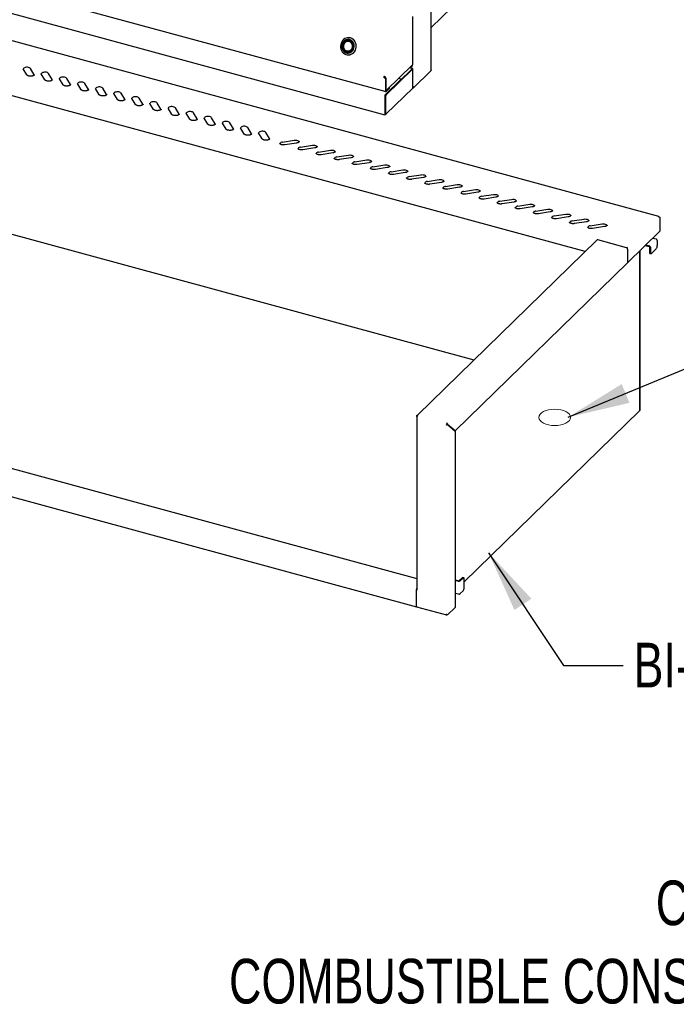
# Model space of a CAD drawing. Header units: inches. Extents: x 36 to 211, y 21 to 146.
# Tile 36 of 52: x 168 to 190, y 89 to 122. Entities that reach past the tile are written whole.
import ezdxf

# ---------------------------------------------------------------- set-up
doc = ezdxf.new("R2010")
doc.units = ezdxf.units.IN
doc.header["$LTSCALE"] = 16
doc.header["$MEASUREMENT"] = 0
doc.layers.add('FORMAT', color=7, linetype='Continuous')
doc.styles.add('SLDTEXTSTYLE0', font='TXT', dxfattribs={"width": 0.75})
doc.dimstyles.new('SLDDIMSTYLE2', dxfattribs={"dimtxt": 0.18, "dimasz": 2.08, "dimexe": 0, "dimexo": 0.0625, "dimgap": 0, "dimtad": 0, "dimtih": 1, "dimtoh": 1, "dimdec": 0, "dimrnd": 1e-09, "dimzin": 0, "dimdsep": 46, "dimlunit": 5, "dimtxsty": 'Standard', "dimsah": 1, "dimcen": 0.09, "dimadec": 0, "dimazin": 0, "dimtfac": 2.08, "dimtdec": 0, "dimtofl": 0, "dimtmove": 0, "dimatfit": 3, "dimfxl": 0, "dimfrac": 2, "dimtolj": 1, "dimtzin": 0, "dimarcsym": 0})

# ---------------------------------------------------------------- blocks, each defined once
blk = doc.blocks.new('SW_NOTE_0_11')
at = {"layer": 'FORMAT', "color": 0, "char_height": 1.5, "attachment_point": 3, "style": 'SLDTEXTSTYLE0'}
for s, insert in [('CLEARANCE', (11.484, 1.934)), ('COMBUSTIBLE CONSTRUCTION', (11.279, -0.696))]:
    blk.add_mtext(s, dxfattribs=dict(at, insert=insert))

msp = doc.modelspace()

# ---------------------------------------------------------------- hatches: boundary and pattern name
at = {"layer": 'FORMAT'}
h = msp.add_hatch(dxfattribs=at)
h.set_pattern_fill('ANSI31', color=256, scale=0.6666667, style=0)
edge = h.paths.add_edge_path(flags=0)
edge.add_ellipse((186.366, 109.065), major_axis=(0.532, 0), ratio=0.515038, start_angle=0, end_angle=0)

# ---------------------------------------------------------------- linework, layer by layer
at = {"color": 7, "linetype": 'Continuous', "lineweight": 25}
for p, q in [((157.399, 126.332), (180.689, 120.002)), ((182.22, 122.153), (186.695, 126.521)), ((182.22, 120.739), (182.22, 126.136)), ((157.419, 125.545), (180.664, 119.227)), ((189.855, 115.809), (165.595, 122.403)), ((181.597, 120.916), (181.597, 122.531)), ((179.47, 121.728), (179.44, 121.731)), ((179.459, 121.731), (179.447, 121.73)), ((179.462, 121.697), (179.452, 121.696)), ((179.463, 121.814), (179.459, 121.815)), ((179.506, 121.807), (179.463, 121.814)), ((179.488, 121.686), (179.468, 121.692)), ((179.499, 121.682), (179.488, 121.686)), ((179.423, 121.358), (179.433, 121.355)), ((179.44, 121.359), (179.46, 121.362)), ((179.46, 121.362), (179.472, 121.364)), ((179.406, 121.325), (179.436, 121.323)), ((179.411, 121.239), (179.415, 121.239)), ((179.413, 121.325), (179.424, 121.322)), ((168.641, 120.562), (168.518, 120.767)), ((168.885, 120.572), (168.761, 120.777)), ((180.684, 119.901), (181.573, 120.769)), ((181.593, 120.907), (180.7, 120.036)), ((180.707, 119.895), (181.596, 120.763)), ((181.568, 120.778), (181.484, 120.801)), ((181.519, 120.835), (181.528, 120.833)), ((181.557, 120.839), (181.569, 120.851)), ((181.564, 120.879), (181.564, 120.859)), ((181.577, 120.891), (181.577, 120.871)), ((181.6, 120.129), (181.6, 120.772)), ((181.62, 120.133), (182.207, 120.706)), ((182.214, 120.725), (182.216, 120.726)), ((187.39, 114.636), (165.515, 120.581)), ((168.889, 120.56), (168.885, 120.572)), ((169.249, 120.397), (169.126, 120.602)), ((169.493, 120.407), (169.37, 120.612)), ((169.497, 120.395), (169.493, 120.407)), ((169.857, 120.231), (169.734, 120.436)), ((170.101, 120.241), (169.978, 120.447)), ((180.629, 120.494), (180.641, 120.506)), ((180.681, 120.429), (180.629, 120.494)), ((180.649, 120.508), (180.631, 120.513)), ((180.641, 120.506), (180.693, 120.441)), ((180.671, 120.482), (180.694, 120.475)), ((180.671, 120.468), (180.671, 120.482)), ((180.677, 119.905), (181.195, 120.412)), ((180.693, 120.441), (180.681, 120.429)), ((180.681, 120.429), (180.681, 120.022)), ((180.693, 120.441), (180.693, 120.034)), ((180.694, 120.041), (180.694, 120.475)), ((181.205, 120.416), (181.115, 120.44)), ((170.106, 120.229), (170.101, 120.241)), ((170.465, 120.066), (170.342, 120.271)), ((170.709, 120.076), (170.586, 120.281)), ((170.714, 120.064), (170.709, 120.076)), ((171.073, 119.901), (170.95, 120.106)), ((171.317, 119.911), (171.194, 120.116)), ((180.693, 120.035), (180.697, 120.034)), ((180.699, 120.029), (180.817, 120.144)), ((180.699, 120.007), (180.817, 120.122)), ((180.707, 119.252), (181.596, 120.12)), ((180.822, 120.132), (180.822, 120.154)), ((171.322, 119.899), (171.317, 119.911)), ((171.681, 119.736), (171.558, 119.941)), ((171.925, 119.746), (171.802, 119.951)), ((171.93, 119.734), (171.925, 119.746)), ((172.289, 119.57), (172.166, 119.775)), ((172.533, 119.58), (172.41, 119.786)), ((180.659, 119.855), (180.659, 119.241)), ((180.665, 119.847), (180.665, 119.275)), ((180.687, 119.841), (180.687, 119.269)), ((172.538, 119.568), (172.533, 119.58)), ((172.897, 119.405), (172.774, 119.61)), ((173.141, 119.415), (173.018, 119.62)), ((173.146, 119.403), (173.141, 119.415)), ((173.505, 119.24), (173.382, 119.445)), ((173.749, 119.25), (173.626, 119.455)), ((173.754, 119.238), (173.749, 119.25)), ((174.113, 119.075), (173.99, 119.28)), ((174.357, 119.085), (174.234, 119.29)), ((174.362, 119.073), (174.357, 119.085)), ((174.721, 118.909), (174.598, 119.114)), ((174.965, 118.919), (174.842, 119.125)), ((180.67, 119.256), (180.67, 119.252)), ((180.672, 119.254), (180.672, 119.255)), ((180.673, 119.254), (180.696, 119.248)), ((174.97, 118.907), (174.965, 118.919)), ((175.329, 118.744), (175.206, 118.949)), ((175.573, 118.754), (175.45, 118.959)), ((175.578, 118.742), (175.573, 118.754)), ((175.937, 118.579), (175.814, 118.784)), ((176.181, 118.589), (176.058, 118.794)), ((176.186, 118.577), (176.181, 118.589)), ((176.545, 118.414), (176.422, 118.619)), ((176.789, 118.424), (176.666, 118.629)), ((176.794, 118.412), (176.789, 118.424)), ((177.222, 118.306), (177.62, 118.369)), ((177.699, 118.278), (177.301, 118.215)), ((177.83, 118.141), (178.228, 118.204)), ((178.307, 118.113), (177.909, 118.049)), ((178.438, 117.975), (178.836, 118.039)), ((178.915, 117.947), (178.517, 117.884)), ((179.046, 117.81), (179.444, 117.874)), ((179.523, 117.782), (179.125, 117.719)), ((179.654, 117.645), (180.053, 117.708)), ((180.131, 117.617), (179.733, 117.554)), ((180.262, 117.48), (180.661, 117.543)), ((180.74, 117.452), (180.341, 117.388)), ((180.871, 117.314), (181.269, 117.378)), ((181.348, 117.286), (180.949, 117.223)), ((181.479, 117.149), (181.877, 117.213)), ((181.956, 117.121), (181.558, 117.058)), ((182.087, 116.984), (182.485, 117.047)), ((182.564, 116.956), (182.166, 116.893)), ((182.695, 116.819), (183.093, 116.882)), ((183.172, 116.791), (182.774, 116.727)), ((183.303, 116.653), (183.701, 116.717)), ((183.78, 116.625), (183.382, 116.562)), ((183.911, 116.488), (184.309, 116.552)), ((184.388, 116.46), (183.99, 116.397)), ((184.519, 116.323), (184.917, 116.386)), ((184.996, 116.295), (184.598, 116.232)), ((185.127, 116.158), (185.525, 116.221)), ((185.604, 116.13), (185.206, 116.066)), ((185.735, 115.992), (186.133, 116.056)), ((183.654, 110.99), (166.068, 115.769)), ((186.212, 115.964), (185.814, 115.901)), ((186.343, 115.827), (186.741, 115.891)), ((186.82, 115.799), (186.422, 115.736)), ((186.951, 115.662), (187.349, 115.725)), ((189.894, 115.781), (189.894, 115.314)), ((187.428, 115.634), (187.03, 115.571)), ((187.559, 115.497), (187.957, 115.56)), ((188.036, 115.469), (187.638, 115.405)), ((189.894, 115.314), (188.805, 114.252)), ((189.661, 115.087), (189.767, 115.058)), ((187.78, 115.017), (181.753, 109.135)), ((188.771, 114.761), (187.807, 115.023)), ((188.789, 114.779), (188.789, 114.757)), ((189.404, 114.837), (189.533, 114.802)), ((189.427, 114.859), (189.533, 114.83)), ((189.545, 114.787), (189.545, 114.613)), ((189.575, 114.779), (189.575, 114.605)), ((189.808, 115.007), (189.808, 114.832)), ((188.805, 114.718), (188.805, 114.252)), ((189.207, 114.644), (189.207, 109.288)), ((189.207, 114.644), (189.207, 109.288)), ((189.218, 114.655), (189.218, 109.3)), ((189.562, 114.57), (189.592, 114.562)), ((189.614, 114.571), (189.769, 114.723)), ((188.805, 114.252), (183.023, 108.608)), ((159.732, 109.636), (181.731, 103.658)), ((181.736, 109.139), (181.77, 109.13)), ((189.207, 109.288), (183.325, 103.547)), ((189.207, 109.288), (189.218, 109.3)), ((189.207, 109.288), (189.207, 109.288)), ((181.718, 109.089), (181.752, 109.079)), ((181.731, 109.085), (181.731, 103.294)), ((182.749, 108.808), (182.715, 108.817)), ((182.768, 108.859), (182.733, 108.868)), ((182.761, 108.82), (182.749, 108.808)), ((182.761, 108.82), (182.768, 108.824)), ((182.768, 108.824), (182.762, 108.825)), ((182.769, 108.827), (182.763, 108.828)), ((182.769, 108.827), (182.766, 108.837)), ((182.768, 108.837), (182.768, 108.859)), ((182.768, 108.824), (183.022, 108.605)), ((183.023, 108.608), (182.769, 108.827)), ((159.468, 108.756), (181.726, 102.706)), ((183.023, 108.608), (183.016, 108.61)), ((183.022, 108.605), (183.022, 102.678)), ((183.022, 103.612), (183.143, 103.579)), ((183.022, 103.593), (183.128, 103.564)), ((183.161, 103.582), (183.256, 103.674)), ((183.191, 103.574), (183.286, 103.666)), ((183.308, 103.675), (183.278, 103.683)), ((183.325, 103.347), (183.325, 103.633)), ((181.729, 103.298), (181.718, 103.286)), ((181.718, 102.726), (181.718, 103.288)), ((181.752, 103.277), (181.718, 103.286)), ((181.718, 102.726), (181.718, 103.286)), ((181.729, 103.298), (181.729, 103.3)), ((181.731, 103.297), (181.729, 103.298)), ((183.022, 103.164), (183.128, 103.135)), ((183.191, 103.145), (183.286, 103.238)), ((181.726, 102.706), (182.732, 102.433)), ((182.768, 102.43), (183.022, 102.678)), ((182.754, 102.434), (182.745, 102.436))]:
    msp.add_line(p, q, dxfattribs=at)
at = {"color": 7, "linetype": 'Continuous', "lineweight": 25, "flags": 128}
for points in [[(179.502, 121.807), (179.456, 121.815), (179.408, 121.814), (179.362, 121.803), (179.318, 121.784), (179.277, 121.756), (179.242, 121.721), (179.213, 121.68), (179.191, 121.633), (179.177, 121.584), (179.171, 121.532), (179.174, 121.481), (179.185, 121.431), (179.204, 121.384), (179.231, 121.341), (179.264, 121.305), (179.302, 121.276), (179.345, 121.254), (179.391, 121.242), (179.438, 121.239), (179.485, 121.245), (179.531, 121.26), (179.573, 121.283), (179.611, 121.315), (179.643, 121.353), (179.669, 121.397), (179.687, 121.445), (179.697, 121.496), (179.699, 121.548), (179.692, 121.599), (179.677, 121.647), (179.654, 121.692), (179.624, 121.732), (179.588, 121.765), (179.547, 121.79), (179.502, 121.807)], [(179.477, 121.752), (179.435, 121.759), (179.392, 121.756), (179.351, 121.743), (179.312, 121.723), (179.278, 121.694), (179.25, 121.658), (179.229, 121.617), (179.216, 121.572), (179.212, 121.526), (179.216, 121.479), (179.229, 121.435), (179.249, 121.394), (179.277, 121.359), (179.31, 121.331), (179.349, 121.311), (179.39, 121.3), (179.433, 121.298), (179.475, 121.305), (179.515, 121.322), (179.551, 121.347), (179.582, 121.38), (179.607, 121.418), (179.624, 121.461), (179.633, 121.507), (179.633, 121.554), (179.625, 121.599), (179.608, 121.642), (179.584, 121.68), (179.553, 121.712), (179.517, 121.736), (179.477, 121.752)], [(179.471, 121.728), (179.431, 121.734), (179.39, 121.73), (179.351, 121.717), (179.315, 121.695), (179.284, 121.665), (179.26, 121.629), (179.244, 121.588), (179.235, 121.545), (179.236, 121.5), (179.245, 121.457), (179.263, 121.417), (179.288, 121.382), (179.319, 121.355), (179.355, 121.335), (179.395, 121.324), (179.436, 121.323), (179.476, 121.331), (179.513, 121.349), (179.547, 121.375), (179.574, 121.408), (179.595, 121.447), (179.607, 121.489), (179.611, 121.534), (179.606, 121.578), (179.593, 121.62), (179.571, 121.657), (179.543, 121.689), (179.509, 121.713), (179.471, 121.728)], [(179.47, 121.725), (179.431, 121.731), (179.39, 121.728), (179.352, 121.715), (179.317, 121.693), (179.286, 121.664), (179.262, 121.628), (179.246, 121.588), (179.238, 121.544), (179.238, 121.5), (179.247, 121.458), (179.265, 121.418), (179.289, 121.384), (179.32, 121.357), (179.356, 121.337), (179.395, 121.327), (179.435, 121.325), (179.475, 121.334), (179.512, 121.351), (179.545, 121.377), (179.572, 121.41), (179.593, 121.448), (179.605, 121.49), (179.609, 121.534), (179.604, 121.577), (179.591, 121.619), (179.57, 121.656), (179.542, 121.687), (179.508, 121.71), (179.47, 121.725)], [(179.463, 121.697), (179.427, 121.702), (179.39, 121.698), (179.355, 121.684), (179.324, 121.662), (179.298, 121.633), (179.279, 121.599), (179.267, 121.56), (179.264, 121.52), (179.269, 121.48), (179.283, 121.443), (179.305, 121.41), (179.332, 121.384), (179.365, 121.365), (179.4, 121.356), (179.437, 121.355), (179.474, 121.364), (179.507, 121.382), (179.536, 121.408), (179.559, 121.44), (179.574, 121.477), (179.581, 121.516), (179.58, 121.557), (179.57, 121.595), (179.553, 121.63), (179.528, 121.66), (179.498, 121.683), (179.463, 121.697)], [(179.384, 121.363), (179.35, 121.377), (179.32, 121.399), (179.296, 121.428), (179.279, 121.462), (179.269, 121.5), (179.268, 121.54), (179.275, 121.579), (179.29, 121.615), (179.313, 121.646), (179.341, 121.671), (179.374, 121.689), (179.409, 121.697), (179.445, 121.697), (179.481, 121.688), (179.512, 121.669), (179.54, 121.644), (179.56, 121.612), (179.574, 121.575), (179.579, 121.536), (179.576, 121.497), (179.565, 121.459), (179.546, 121.425), (179.521, 121.396), (179.49, 121.375), (179.456, 121.362), (179.42, 121.358), (179.384, 121.363)], [(179.462, 121.692), (179.425, 121.697), (179.388, 121.692), (179.353, 121.678), (179.322, 121.655), (179.297, 121.624), (179.279, 121.588), (179.27, 121.549), (179.269, 121.508), (179.277, 121.468), (179.294, 121.432), (179.318, 121.402), (179.349, 121.378), (179.383, 121.364), (179.42, 121.359), (179.457, 121.364), (179.493, 121.378), (179.524, 121.401), (179.549, 121.432), (179.567, 121.468), (179.576, 121.508), (179.577, 121.548), (179.568, 121.588), (179.552, 121.624), (179.527, 121.655), (179.497, 121.678), (179.462, 121.692)], [(179.415, 121.239), (179.442, 121.238), (179.489, 121.244), (179.534, 121.259), (179.577, 121.283), (179.615, 121.315), (179.647, 121.353), (179.673, 121.397), (179.691, 121.445), (179.701, 121.496), (179.702, 121.547), (179.696, 121.598), (179.68, 121.647), (179.658, 121.692), (179.628, 121.732), (179.592, 121.765), (179.551, 121.79), (179.506, 121.807)], [(168.761, 120.777), (168.746, 120.794), (168.723, 120.807), (168.692, 120.817), (168.658, 120.822), (168.623, 120.822), (168.589, 120.816), (168.559, 120.806), (168.536, 120.792), (168.522, 120.775), (168.518, 120.766)], [(181.573, 120.769), (181.574, 120.77), (181.575, 120.772), (181.575, 120.773), (181.574, 120.774), (181.573, 120.775), (181.572, 120.777), (181.57, 120.778), (181.568, 120.778)], [(181.596, 120.763), (181.599, 120.767), (181.6, 120.77), (181.6, 120.774), (181.598, 120.778), (181.595, 120.782), (181.591, 120.785), (181.591, 120.785)], [(169.37, 120.612), (169.354, 120.628), (169.331, 120.642), (169.3, 120.652), (169.266, 120.657), (169.231, 120.656), (169.197, 120.651), (169.167, 120.641), (169.144, 120.627), (169.13, 120.61), (169.126, 120.601)], [(169.978, 120.447), (169.962, 120.463), (169.939, 120.477), (169.908, 120.486), (169.874, 120.491), (169.839, 120.491), (169.805, 120.486), (169.775, 120.476), (169.752, 120.462), (169.738, 120.445), (169.734, 120.436)], [(181.209, 120.413), (181.208, 120.414), (181.205, 120.416), (181.202, 120.416), (181.199, 120.414), (181.195, 120.412)], [(170.586, 120.281), (170.57, 120.298), (170.547, 120.311), (170.516, 120.321), (170.482, 120.326), (170.447, 120.326), (170.413, 120.32), (170.383, 120.31), (170.36, 120.296), (170.346, 120.28), (170.342, 120.271)], [(171.194, 120.116), (171.178, 120.133), (171.155, 120.146), (171.125, 120.156), (171.09, 120.161), (171.055, 120.161), (171.021, 120.155), (170.991, 120.145), (170.968, 120.131), (170.954, 120.114), (170.95, 120.106)], [(180.681, 120.022), (180.681, 120.016), (180.682, 120.011), (180.684, 120.007), (180.686, 120.004), (180.689, 120.002), (180.692, 120.002), (180.696, 120.004), (180.699, 120.007)], [(180.693, 120.034), (180.693, 120.032), (180.694, 120.03), (180.694, 120.029), (180.695, 120.028), (180.696, 120.028), (180.697, 120.028), (180.698, 120.028), (180.699, 120.029)], [(180.7, 120.036), (180.699, 120.035), (180.698, 120.034), (180.697, 120.034), (180.696, 120.035), (180.695, 120.036), (180.694, 120.037), (180.694, 120.039), (180.694, 120.041)], [(171.802, 119.951), (171.786, 119.967), (171.763, 119.981), (171.733, 119.991), (171.698, 119.996), (171.663, 119.995), (171.629, 119.99), (171.599, 119.98), (171.576, 119.966), (171.562, 119.949), (171.558, 119.94)], [(172.41, 119.786), (172.394, 119.802), (172.371, 119.816), (172.341, 119.825), (172.306, 119.83), (172.271, 119.83), (172.237, 119.825), (172.207, 119.815), (172.184, 119.801), (172.17, 119.784), (172.166, 119.775)], [(173.018, 119.62), (173.003, 119.637), (172.979, 119.65), (172.949, 119.66), (172.914, 119.665), (172.879, 119.665), (172.845, 119.659), (172.815, 119.649), (172.792, 119.635), (172.778, 119.618), (172.774, 119.609)], [(173.626, 119.455), (173.611, 119.472), (173.587, 119.485), (173.557, 119.495), (173.522, 119.5), (173.487, 119.5), (173.453, 119.494), (173.423, 119.484), (173.4, 119.47), (173.386, 119.453), (173.382, 119.444)], [(174.234, 119.29), (174.219, 119.306), (174.195, 119.32), (174.165, 119.33), (174.13, 119.335), (174.095, 119.334), (174.061, 119.329), (174.031, 119.319), (174.008, 119.305), (173.994, 119.288), (173.99, 119.279)], [(174.842, 119.125), (174.827, 119.141), (174.803, 119.155), (174.773, 119.164), (174.738, 119.169), (174.703, 119.169), (174.669, 119.164), (174.639, 119.154), (174.616, 119.14), (174.602, 119.123), (174.598, 119.114)], [(180.659, 119.241), (180.66, 119.233), (180.662, 119.228), (180.666, 119.227), (180.671, 119.23), (180.676, 119.237), (180.68, 119.245), (180.682, 119.252)], [(180.67, 119.252), (180.67, 119.252), (180.671, 119.252), (180.671, 119.252), (180.671, 119.252), (180.671, 119.252), (180.671, 119.253), (180.672, 119.253), (180.672, 119.254)], [(180.687, 119.269), (180.688, 119.263), (180.689, 119.257), (180.691, 119.252), (180.693, 119.249), (180.696, 119.248), (180.699, 119.248), (180.703, 119.249), (180.707, 119.252)], [(175.45, 118.959), (175.435, 118.976), (175.411, 118.989), (175.381, 118.999), (175.346, 119.004), (175.311, 119.004), (175.277, 118.998), (175.247, 118.988), (175.224, 118.974), (175.21, 118.957), (175.206, 118.948)], [(176.058, 118.794), (176.043, 118.811), (176.019, 118.824), (175.989, 118.834), (175.955, 118.839), (175.919, 118.839), (175.885, 118.833), (175.855, 118.823), (175.832, 118.809), (175.818, 118.792), (175.815, 118.784)], [(176.666, 118.629), (176.651, 118.645), (176.627, 118.659), (176.597, 118.669), (176.563, 118.674), (176.527, 118.673), (176.493, 118.668), (176.463, 118.658), (176.44, 118.644), (176.426, 118.627), (176.423, 118.618)], [(177.62, 118.369), (177.656, 118.372), (177.691, 118.37), (177.723, 118.363), (177.751, 118.351), (177.77, 118.335), (177.781, 118.318), (177.782, 118.314)], [(178.228, 118.204), (178.264, 118.207), (178.299, 118.205), (178.331, 118.197), (178.359, 118.185), (178.378, 118.17), (178.389, 118.153), (178.39, 118.149)], [(178.836, 118.039), (178.872, 118.042), (178.907, 118.039), (178.939, 118.032), (178.967, 118.02), (178.986, 118.005), (178.997, 117.987), (178.998, 117.983)], [(179.444, 117.874), (179.48, 117.876), (179.515, 117.874), (179.547, 117.867), (179.575, 117.855), (179.594, 117.84), (179.605, 117.822), (179.606, 117.818)], [(180.053, 117.708), (180.088, 117.711), (180.123, 117.709), (180.156, 117.701), (180.183, 117.69), (180.202, 117.674), (180.213, 117.657), (180.214, 117.653)], [(180.661, 117.543), (180.696, 117.546), (180.731, 117.544), (180.764, 117.536), (180.791, 117.524), (180.81, 117.509), (180.821, 117.492), (180.822, 117.488)], [(181.269, 117.378), (181.304, 117.381), (181.339, 117.378), (181.372, 117.371), (181.399, 117.359), (181.418, 117.344), (181.429, 117.326), (181.43, 117.322)], [(181.877, 117.213), (181.912, 117.215), (181.947, 117.213), (181.98, 117.206), (182.007, 117.194), (182.027, 117.179), (182.037, 117.161), (182.038, 117.157)], [(182.485, 117.047), (182.52, 117.05), (182.555, 117.048), (182.588, 117.04), (182.615, 117.029), (182.635, 117.013), (182.645, 116.996), (182.646, 116.992)], [(183.093, 116.882), (183.128, 116.885), (183.163, 116.883), (183.196, 116.875), (183.223, 116.863), (183.243, 116.848), (183.253, 116.831), (183.254, 116.827)], [(183.701, 116.717), (183.736, 116.72), (183.771, 116.717), (183.804, 116.71), (183.831, 116.698), (183.851, 116.683), (183.861, 116.665), (183.862, 116.661)], [(184.309, 116.552), (184.344, 116.554), (184.379, 116.552), (184.412, 116.545), (184.439, 116.533), (184.459, 116.518), (184.469, 116.5), (184.47, 116.496)], [(184.917, 116.386), (184.952, 116.389), (184.987, 116.387), (185.02, 116.379), (185.047, 116.368), (185.067, 116.352), (185.077, 116.335), (185.078, 116.331)], [(185.525, 116.221), (185.56, 116.224), (185.595, 116.222), (185.628, 116.214), (185.655, 116.202), (185.675, 116.187), (185.685, 116.17), (185.686, 116.166)], [(186.133, 116.056), (186.168, 116.059), (186.203, 116.056), (186.236, 116.049), (186.263, 116.037), (186.283, 116.022), (186.293, 116.004), (186.294, 116)], [(186.741, 115.891), (186.776, 115.893), (186.811, 115.891), (186.844, 115.884), (186.871, 115.872), (186.891, 115.857), (186.901, 115.839), (186.902, 115.835)], [(187.349, 115.725), (187.384, 115.728), (187.419, 115.726), (187.452, 115.718), (187.479, 115.707), (187.499, 115.691), (187.509, 115.674), (187.51, 115.67)], [(187.957, 115.56), (187.992, 115.563), (188.027, 115.561), (188.06, 115.553), (188.087, 115.541), (188.107, 115.526), (188.117, 115.509), (188.118, 115.505)], [(189.575, 114.605), (189.575, 114.591), (189.578, 114.58), (189.581, 114.571), (189.586, 114.565), (189.592, 114.562), (189.599, 114.562), (189.606, 114.565), (189.614, 114.571)], [(183.325, 103.633), (183.324, 103.646), (183.322, 103.657), (183.318, 103.666), (183.313, 103.672), (183.307, 103.675), (183.301, 103.675), (183.293, 103.672), (183.286, 103.666)], [(181.752, 103.277), (181.747, 103.278), (181.742, 103.28), (181.739, 103.283), (181.736, 103.285), (181.733, 103.288), (181.732, 103.291), (181.731, 103.294), (181.731, 103.294)], [(181.718, 102.726), (181.718, 102.72), (181.719, 102.715), (181.721, 102.711), (181.723, 102.708), (181.726, 102.706)]]:
    msp.add_lwpolyline(points, dxfattribs=at)
at = {"color": 7, "linetype": 'Continuous', "lineweight": 25}
for centre, radius, start, end in [((181.537, 120.858), 0.0271, 248.8623, 0.9223), ((181.55, 120.87), 0.0269, 315.3545, 1.9113), ((181.584, 120.917), 0.0131, 310.6406, 357.9975), ((182.189, 120.724), 0.025, 315.3545, 1.9113), ((180.712, 120.493), 0.0838, 166.069, 179.3759), ((180.667, 120.506), 0.0268, 169.5577, 179.6036), ((180.808, 120.154), 0.0138, 310.6406, 357.9975), ((180.808, 120.132), 0.0138, 310.6406, 357.9975), ((181.587, 120.13), 0.0128, 310.6406, 357.9975), ((180.738, 119.855), 0.0791, 140.5129, 180.3434), ((180.75, 119.847), 0.0852, 140.5129, 180.3434), ((180.772, 119.841), 0.0852, 140.5129, 180.3434), ((180.686, 119.271), 0.0213, 169.3516, 234.3744), ((177.225, 118.202), 0.104, 91.5945, 148.2554), ((177.833, 118.036), 0.104, 91.5945, 148.2554), ((178.441, 117.871), 0.104, 91.5945, 148.2554), ((179.049, 117.706), 0.104, 91.5945, 148.2554), ((179.657, 117.541), 0.104, 91.5945, 148.2554), ((180.265, 117.375), 0.104, 91.5945, 148.2554), ((180.873, 117.21), 0.104, 91.5945, 148.2554), ((181.481, 117.045), 0.104, 91.5945, 148.2554), ((182.09, 116.88), 0.104, 91.5945, 148.2554), ((182.698, 116.714), 0.104, 91.5945, 148.2554), ((183.306, 116.549), 0.104, 91.5945, 148.2554), ((183.914, 116.384), 0.104, 91.5945, 148.2554), ((184.522, 116.219), 0.104, 91.5945, 148.2554), ((185.13, 116.053), 0.104, 91.5945, 148.2554), ((185.738, 115.888), 0.104, 91.5945, 148.2554), ((186.346, 115.723), 0.104, 91.5945, 148.2554), ((186.954, 115.558), 0.104, 91.5945, 148.2554), ((187.562, 115.392), 0.104, 91.5945, 148.2554), ((187.799, 114.997), 0.0277, 71.5838, 131.3262), ((188.758, 114.716), 0.047, 3.3916, 74.3338), ((189.518, 114.776), 0.0567, 3.3916, 74.3338), ((189.529, 114.786), 0.0162, 3.3916, 74.3338), ((189.751, 115.003), 0.0567, 3.3916, 74.3338), ((189.638, 114.831), 0.17, 320.5129, 0.3434), ((189.587, 114.605), 0.0426, 169.3516, 234.3744), ((181.797, 109.089), 0.0791, 140.5129, 180.3434), ((182.829, 108.809), 0.0791, 140.5129, 180.3434), ((182.789, 108.82), 0.0273, 140.5129, 180.3434), ((183.149, 103.632), 0.0719, 252.696, 305.3989), ((183.15, 103.598), 0.0205, 252.696, 305.3989), ((183.275, 103.661), 0.0225, 80.7318, 143.9675), ((181.804, 103.287), 0.0859, 147.3473, 179.329), ((181.76, 103.299), 0.0304, 160.4149, 179.017), ((183.154, 103.346), 0.17, 320.5129, 0.3434), ((183.149, 103.204), 0.0719, 252.696, 305.3989), ((181.737, 102.722), 0.0197, 169.3516, 234.3744)]:
    msp.add_arc(centre, radius, start, end, dxfattribs=at)
for points, knots in [([(168.518, 120.767), (168.517, 120.768), (168.516, 120.771), (168.516, 120.772), (168.516, 120.773)], [0, 0, 0, 0, 0.476415, 1, 1, 1, 1]), ([(182.219, 120.739), (182.22, 120.738), (182.22, 120.734), (182.218, 120.729), (182.216, 120.726)], [0, 0, 0, 0, 0.1904254, 1, 1, 1, 1]), ([(168.892, 120.568), (168.892, 120.568), (168.892, 120.566), (168.89, 120.563), (168.883, 120.553), (168.868, 120.542), (168.846, 120.532), (168.818, 120.524), (168.787, 120.52), (168.754, 120.519), (168.721, 120.523), (168.692, 120.53), (168.668, 120.539), (168.651, 120.55), (168.643, 120.558), (168.641, 120.561), (168.641, 120.562)], [0, 0, 0, 0, 0.006604, 0.088577, 0.163688, 0.243807, 0.323664, 0.405132, 0.488283, 0.572436, 0.656838, 0.740551, 0.822786, 0.902915, 0.978108, 1, 1, 1, 1]), ([(169.126, 120.602), (169.125, 120.603), (169.124, 120.605), (169.124, 120.607), (169.124, 120.608)], [0, 0, 0, 0, 0.476415, 1, 1, 1, 1]), ([(169.5, 120.403), (169.5, 120.403), (169.5, 120.401), (169.499, 120.397), (169.491, 120.388), (169.476, 120.377), (169.454, 120.367), (169.426, 120.359), (169.395, 120.355), (169.362, 120.354), (169.33, 120.357), (169.3, 120.364), (169.276, 120.374), (169.259, 120.385), (169.251, 120.393), (169.249, 120.396), (169.249, 120.397)], [0, 0, 0, 0, 0.006604, 0.088577, 0.163688, 0.243807, 0.323664, 0.405132, 0.488283, 0.572436, 0.656838, 0.740551, 0.822786, 0.902915, 0.978108, 1, 1, 1, 1]), ([(169.734, 120.436), (169.733, 120.438), (169.732, 120.44), (169.732, 120.442), (169.732, 120.442)], [0, 0, 0, 0, 0.476415, 1, 1, 1, 1]), ([(180.671, 120.482), (180.671, 120.484), (180.67, 120.487), (180.667, 120.493), (180.665, 120.496), (180.665, 120.497)], [0, 0, 0, 0, 0.401178, 0.802357, 1, 1, 1, 1]), ([(170.108, 120.238), (170.108, 120.237), (170.108, 120.236), (170.107, 120.232), (170.099, 120.222), (170.084, 120.212), (170.062, 120.202), (170.034, 120.194), (170.003, 120.19), (169.97, 120.189), (169.938, 120.192), (169.908, 120.199), (169.884, 120.209), (169.867, 120.22), (169.859, 120.227), (169.857, 120.231), (169.857, 120.231)], [0, 0, 0, 0, 0.006604, 0.088577, 0.163688, 0.243807, 0.323664, 0.405132, 0.488283, 0.572436, 0.656838, 0.740551, 0.822786, 0.902915, 0.978108, 1, 1, 1, 1]), ([(170.342, 120.271), (170.341, 120.272), (170.34, 120.275), (170.34, 120.276), (170.34, 120.277)], [0, 0, 0, 0, 0.476415, 1, 1, 1, 1]), ([(170.716, 120.072), (170.716, 120.072), (170.716, 120.071), (170.715, 120.067), (170.707, 120.057), (170.692, 120.046), (170.67, 120.036), (170.642, 120.029), (170.611, 120.024), (170.578, 120.024), (170.546, 120.027), (170.516, 120.034), (170.492, 120.043), (170.475, 120.054), (170.467, 120.062), (170.465, 120.065), (170.465, 120.066)], [0, 0, 0, 0, 0.006604, 0.088577, 0.163688, 0.243807, 0.323664, 0.405132, 0.488283, 0.572436, 0.656838, 0.740551, 0.822786, 0.902915, 0.978108, 1, 1, 1, 1]), ([(170.95, 120.106), (170.949, 120.107), (170.948, 120.11), (170.948, 120.111), (170.948, 120.112)], [0, 0, 0, 0, 0.476415, 1, 1, 1, 1]), ([(181.599, 120.125), (181.601, 120.125), (181.607, 120.125), (181.617, 120.13), (181.627, 120.14), (181.628, 120.149), (181.629, 120.154)], [0, 0, 0, 0, 0.120139, 0.413426, 0.706713, 1, 1, 1, 1]), ([(181.629, 120.154), (181.626, 120.151), (181.621, 120.145), (181.61, 120.14), (181.602, 120.138), (181.6, 120.138)], [0, 0, 0, 0, 0.411499, 0.822999, 1, 1, 1, 1]), ([(171.324, 119.907), (171.324, 119.907), (171.324, 119.905), (171.323, 119.902), (171.315, 119.892), (171.3, 119.881), (171.278, 119.871), (171.25, 119.863), (171.219, 119.859), (171.186, 119.858), (171.154, 119.862), (171.124, 119.869), (171.1, 119.878), (171.083, 119.889), (171.075, 119.897), (171.073, 119.9), (171.073, 119.901)], [0, 0, 0, 0, 0.006604, 0.088577, 0.163688, 0.243807, 0.323664, 0.405132, 0.488283, 0.572436, 0.656838, 0.740551, 0.822786, 0.902915, 0.978108, 1, 1, 1, 1]), ([(171.558, 119.941), (171.557, 119.942), (171.556, 119.944), (171.556, 119.946), (171.556, 119.947)], [0, 0, 0, 0, 0.476415, 1, 1, 1, 1]), ([(171.932, 119.742), (171.932, 119.742), (171.932, 119.74), (171.931, 119.736), (171.923, 119.727), (171.908, 119.716), (171.886, 119.706), (171.858, 119.698), (171.827, 119.694), (171.794, 119.693), (171.762, 119.696), (171.732, 119.703), (171.708, 119.713), (171.691, 119.724), (171.684, 119.732), (171.681, 119.735), (171.681, 119.736)], [0, 0, 0, 0, 0.006604, 0.088577, 0.163688, 0.243807, 0.323664, 0.405132, 0.488283, 0.572436, 0.656838, 0.740551, 0.822786, 0.902915, 0.978108, 1, 1, 1, 1]), ([(172.166, 119.775), (172.165, 119.777), (172.164, 119.779), (172.164, 119.781), (172.164, 119.781)], [0, 0, 0, 0, 0.476415, 1, 1, 1, 1]), ([(172.54, 119.577), (172.54, 119.576), (172.54, 119.575), (172.539, 119.571), (172.531, 119.561), (172.516, 119.551), (172.494, 119.541), (172.466, 119.533), (172.435, 119.529), (172.402, 119.528), (172.37, 119.531), (172.34, 119.538), (172.316, 119.548), (172.299, 119.559), (172.292, 119.566), (172.289, 119.57), (172.289, 119.57)], [0, 0, 0, 0, 0.006604, 0.088577, 0.163688, 0.243807, 0.323664, 0.405132, 0.488283, 0.572436, 0.656838, 0.740551, 0.822786, 0.902915, 0.978108, 1, 1, 1, 1]), ([(172.774, 119.61), (172.773, 119.611), (172.772, 119.614), (172.772, 119.615), (172.772, 119.616)], [0, 0, 0, 0, 0.476415, 1, 1, 1, 1]), ([(173.148, 119.411), (173.148, 119.411), (173.148, 119.41), (173.147, 119.406), (173.139, 119.396), (173.124, 119.385), (173.102, 119.375), (173.074, 119.368), (173.043, 119.363), (173.01, 119.363), (172.978, 119.366), (172.948, 119.373), (172.924, 119.382), (172.907, 119.393), (172.9, 119.401), (172.897, 119.404), (172.897, 119.405)], [0, 0, 0, 0, 0.006604, 0.088577, 0.163688, 0.243807, 0.323664, 0.405132, 0.488283, 0.572436, 0.656838, 0.740551, 0.822786, 0.902915, 0.978108, 1, 1, 1, 1]), ([(173.382, 119.445), (173.381, 119.446), (173.38, 119.449), (173.38, 119.45), (173.38, 119.451)], [0, 0, 0, 0, 0.476415, 1, 1, 1, 1]), ([(173.756, 119.246), (173.756, 119.246), (173.756, 119.244), (173.755, 119.241), (173.747, 119.231), (173.732, 119.22), (173.71, 119.21), (173.683, 119.202), (173.651, 119.198), (173.618, 119.197), (173.586, 119.201), (173.556, 119.208), (173.532, 119.217), (173.515, 119.228), (173.508, 119.236), (173.506, 119.239), (173.505, 119.24)], [0, 0, 0, 0, 0.006604, 0.088577, 0.163688, 0.243807, 0.323664, 0.405132, 0.488283, 0.572436, 0.656838, 0.740551, 0.822786, 0.902915, 0.978108, 1, 1, 1, 1]), ([(173.99, 119.28), (173.989, 119.281), (173.988, 119.283), (173.988, 119.285), (173.988, 119.286)], [0, 0, 0, 0, 0.476415, 1, 1, 1, 1]), ([(174.364, 119.081), (174.364, 119.081), (174.364, 119.079), (174.363, 119.075), (174.355, 119.066), (174.34, 119.055), (174.318, 119.045), (174.291, 119.037), (174.259, 119.033), (174.226, 119.032), (174.194, 119.035), (174.164, 119.042), (174.14, 119.052), (174.123, 119.063), (174.116, 119.071), (174.114, 119.074), (174.113, 119.075)], [0, 0, 0, 0, 0.006604, 0.088577, 0.163688, 0.243807, 0.323664, 0.405132, 0.488283, 0.572436, 0.656838, 0.740551, 0.822786, 0.902915, 0.978108, 1, 1, 1, 1]), ([(174.598, 119.114), (174.597, 119.116), (174.596, 119.118), (174.596, 119.12), (174.596, 119.12)], [0, 0, 0, 0, 0.476415, 1, 1, 1, 1]), ([(174.972, 118.916), (174.972, 118.915), (174.972, 118.914), (174.971, 118.91), (174.963, 118.9), (174.948, 118.89), (174.926, 118.88), (174.899, 118.872), (174.867, 118.868), (174.834, 118.867), (174.802, 118.87), (174.772, 118.877), (174.748, 118.887), (174.731, 118.898), (174.724, 118.905), (174.722, 118.909), (174.721, 118.909)], [0, 0, 0, 0, 0.0066039, 0.0885771, 0.1636884, 0.2438073, 0.3236635, 0.4051321, 0.4882834, 0.572436, 0.6568375, 0.7405513, 0.822786, 0.9029153, 0.9781076, 1, 1, 1, 1]), ([(175.206, 118.949), (175.205, 118.95), (175.204, 118.953), (175.204, 118.954), (175.204, 118.955)], [0, 0, 0, 0, 0.476415, 1, 1, 1, 1]), ([(175.58, 118.75), (175.58, 118.75), (175.58, 118.749), (175.579, 118.745), (175.571, 118.735), (175.556, 118.724), (175.534, 118.714), (175.507, 118.707), (175.475, 118.702), (175.442, 118.702), (175.41, 118.705), (175.38, 118.712), (175.356, 118.721), (175.339, 118.732), (175.332, 118.74), (175.33, 118.743), (175.329, 118.744)], [0, 0, 0, 0, 0.006604, 0.088577, 0.163688, 0.243807, 0.323664, 0.405132, 0.488283, 0.572436, 0.656838, 0.740551, 0.822786, 0.902915, 0.978108, 1, 1, 1, 1]), ([(175.814, 118.784), (175.813, 118.785), (175.812, 118.788), (175.812, 118.789), (175.812, 118.79)], [0, 0, 0, 0, 0.476415, 1, 1, 1, 1]), ([(176.188, 118.585), (176.188, 118.585), (176.188, 118.583), (176.187, 118.58), (176.179, 118.57), (176.164, 118.559), (176.142, 118.549), (176.115, 118.541), (176.083, 118.537), (176.05, 118.536), (176.018, 118.54), (175.989, 118.547), (175.964, 118.556), (175.947, 118.567), (175.94, 118.575), (175.938, 118.578), (175.937, 118.579)], [0, 0, 0, 0, 0.0066039, 0.0885771, 0.1636884, 0.2438073, 0.3236635, 0.4051321, 0.4882834, 0.572436, 0.6568375, 0.7405513, 0.822786, 0.9029153, 0.9781076, 1, 1, 1, 1]), ([(176.422, 118.619), (176.421, 118.62), (176.42, 118.622), (176.42, 118.624), (176.42, 118.625)], [0, 0, 0, 0, 0.476415, 1, 1, 1, 1]), ([(176.796, 118.42), (176.796, 118.42), (176.796, 118.418), (176.795, 118.414), (176.788, 118.405), (176.772, 118.394), (176.75, 118.384), (176.723, 118.376), (176.691, 118.372), (176.658, 118.371), (176.626, 118.374), (176.597, 118.381), (176.572, 118.391), (176.555, 118.402), (176.548, 118.409), (176.546, 118.413), (176.545, 118.414)], [0, 0, 0, 0, 0.006604, 0.088577, 0.163688, 0.243807, 0.323664, 0.405132, 0.488283, 0.572436, 0.656838, 0.740551, 0.822786, 0.902915, 0.978108, 1, 1, 1, 1]), ([(177.301, 118.215), (177.296, 118.214), (177.28, 118.212), (177.252, 118.211), (177.219, 118.214), (177.19, 118.22), (177.165, 118.229), (177.146, 118.24), (177.136, 118.251), (177.133, 118.257), (177.133, 118.259), (177.133, 118.259)], [0, 0, 0, 0, 0.066485, 0.195172, 0.324308, 0.452576, 0.578723, 0.701732, 0.82171, 0.942223, 1, 1, 1, 1]), ([(177.784, 118.323), (177.784, 118.323), (177.784, 118.321), (177.782, 118.317), (177.775, 118.307), (177.759, 118.296), (177.737, 118.287), (177.716, 118.281), (177.702, 118.279), (177.699, 118.278)], [0, 0, 0, 0, 0.02353, 0.209128, 0.382575, 0.56754, 0.752297, 0.940898, 1, 1, 1, 1]), ([(177.909, 118.049), (177.904, 118.049), (177.888, 118.046), (177.86, 118.046), (177.828, 118.048), (177.798, 118.055), (177.773, 118.064), (177.754, 118.075), (177.744, 118.086), (177.741, 118.092), (177.741, 118.094), (177.741, 118.094)], [0, 0, 0, 0, 0.066485, 0.195172, 0.324308, 0.452576, 0.578723, 0.701732, 0.82171, 0.942223, 1, 1, 1, 1]), ([(178.392, 118.158), (178.392, 118.157), (178.392, 118.156), (178.39, 118.152), (178.383, 118.142), (178.367, 118.131), (178.345, 118.121), (178.324, 118.116), (178.311, 118.113), (178.307, 118.113)], [0, 0, 0, 0, 0.02353, 0.209128, 0.382575, 0.56754, 0.752297, 0.940898, 1, 1, 1, 1]), ([(178.517, 117.884), (178.512, 117.883), (178.496, 117.881), (178.468, 117.88), (178.436, 117.883), (178.406, 117.89), (178.381, 117.899), (178.362, 117.91), (178.352, 117.92), (178.349, 117.926), (178.349, 117.928), (178.349, 117.929)], [0, 0, 0, 0, 0.066485, 0.195172, 0.324308, 0.452576, 0.578723, 0.701732, 0.82171, 0.942223, 1, 1, 1, 1]), ([(179, 117.992), (179, 117.992), (179, 117.991), (178.998, 117.987), (178.991, 117.977), (178.975, 117.966), (178.953, 117.956), (178.932, 117.95), (178.919, 117.948), (178.915, 117.947)], [0, 0, 0, 0, 0.02353, 0.209128, 0.382575, 0.56754, 0.752297, 0.940898, 1, 1, 1, 1]), ([(179.125, 117.719), (179.12, 117.718), (179.104, 117.716), (179.076, 117.715), (179.044, 117.718), (179.014, 117.724), (178.989, 117.734), (178.97, 117.745), (178.96, 117.755), (178.957, 117.761), (178.957, 117.763), (178.957, 117.764)], [0, 0, 0, 0, 0.066485, 0.195172, 0.324308, 0.452576, 0.578723, 0.701732, 0.82171, 0.942223, 1, 1, 1, 1]), ([(179.608, 117.827), (179.608, 117.827), (179.608, 117.825), (179.607, 117.821), (179.599, 117.812), (179.583, 117.801), (179.561, 117.791), (179.54, 117.785), (179.527, 117.783), (179.523, 117.782)], [0, 0, 0, 0, 0.02353, 0.209128, 0.382575, 0.56754, 0.752297, 0.940898, 1, 1, 1, 1]), ([(179.733, 117.554), (179.728, 117.553), (179.712, 117.551), (179.684, 117.55), (179.652, 117.553), (179.622, 117.559), (179.597, 117.568), (179.578, 117.579), (179.568, 117.59), (179.565, 117.596), (179.565, 117.598), (179.565, 117.598)], [0, 0, 0, 0, 0.066485, 0.195172, 0.324308, 0.452576, 0.578723, 0.701732, 0.82171, 0.942223, 1, 1, 1, 1]), ([(180.216, 117.662), (180.216, 117.662), (180.216, 117.66), (180.215, 117.656), (180.207, 117.646), (180.191, 117.635), (180.169, 117.626), (180.148, 117.62), (180.135, 117.618), (180.131, 117.617)], [0, 0, 0, 0, 0.02353, 0.209128, 0.382575, 0.56754, 0.752297, 0.940898, 1, 1, 1, 1]), ([(180.341, 117.388), (180.336, 117.388), (180.32, 117.385), (180.292, 117.385), (180.26, 117.387), (180.23, 117.394), (180.205, 117.403), (180.186, 117.414), (180.176, 117.425), (180.173, 117.431), (180.173, 117.433), (180.173, 117.433)], [0, 0, 0, 0, 0.066485, 0.195172, 0.324308, 0.452576, 0.578723, 0.701732, 0.82171, 0.942223, 1, 1, 1, 1]), ([(180.824, 117.497), (180.824, 117.496), (180.824, 117.495), (180.823, 117.491), (180.815, 117.481), (180.799, 117.47), (180.777, 117.46), (180.756, 117.455), (180.743, 117.452), (180.74, 117.452)], [0, 0, 0, 0, 0.02353, 0.209128, 0.382575, 0.56754, 0.752297, 0.940898, 1, 1, 1, 1]), ([(180.949, 117.223), (180.944, 117.222), (180.928, 117.22), (180.9, 117.219), (180.868, 117.222), (180.838, 117.229), (180.813, 117.238), (180.794, 117.249), (180.784, 117.259), (180.781, 117.265), (180.781, 117.267), (180.781, 117.268)], [0, 0, 0, 0, 0.066485, 0.195172, 0.324308, 0.452576, 0.578723, 0.701732, 0.82171, 0.942223, 1, 1, 1, 1]), ([(181.432, 117.331), (181.432, 117.331), (181.432, 117.33), (181.431, 117.326), (181.423, 117.316), (181.407, 117.305), (181.385, 117.295), (181.364, 117.289), (181.351, 117.287), (181.348, 117.286)], [0, 0, 0, 0, 0.02353, 0.209128, 0.382575, 0.56754, 0.752297, 0.940898, 1, 1, 1, 1]), ([(181.558, 117.058), (181.552, 117.057), (181.536, 117.055), (181.508, 117.054), (181.476, 117.057), (181.446, 117.063), (181.421, 117.073), (181.403, 117.084), (181.392, 117.094), (181.389, 117.1), (181.389, 117.102), (181.389, 117.103)], [0, 0, 0, 0, 0.066485, 0.195172, 0.324308, 0.452576, 0.578723, 0.701732, 0.82171, 0.942223, 1, 1, 1, 1]), ([(182.04, 117.166), (182.04, 117.166), (182.04, 117.164), (182.039, 117.16), (182.031, 117.151), (182.015, 117.14), (181.993, 117.13), (181.972, 117.124), (181.959, 117.122), (181.956, 117.121)], [0, 0, 0, 0, 0.02353, 0.209128, 0.382575, 0.56754, 0.752297, 0.940898, 1, 1, 1, 1]), ([(182.166, 116.893), (182.16, 116.892), (182.144, 116.89), (182.116, 116.889), (182.084, 116.892), (182.054, 116.898), (182.029, 116.907), (182.011, 116.918), (182, 116.929), (181.997, 116.935), (181.997, 116.937), (181.997, 116.937)], [0, 0, 0, 0, 0.066485, 0.195172, 0.324308, 0.452576, 0.578723, 0.701732, 0.82171, 0.942223, 1, 1, 1, 1]), ([(182.648, 117.001), (182.648, 117.001), (182.648, 116.999), (182.647, 116.995), (182.639, 116.985), (182.623, 116.974), (182.601, 116.965), (182.58, 116.959), (182.567, 116.957), (182.564, 116.956)], [0, 0, 0, 0, 0.02353, 0.209128, 0.382575, 0.56754, 0.752297, 0.940898, 1, 1, 1, 1]), ([(182.774, 116.727), (182.768, 116.727), (182.752, 116.724), (182.724, 116.724), (182.692, 116.726), (182.662, 116.733), (182.637, 116.742), (182.619, 116.753), (182.608, 116.764), (182.605, 116.77), (182.605, 116.772), (182.605, 116.772)], [0, 0, 0, 0, 0.066485, 0.195172, 0.324308, 0.452576, 0.578723, 0.701732, 0.82171, 0.942223, 1, 1, 1, 1]), ([(183.256, 116.836), (183.256, 116.835), (183.256, 116.834), (183.255, 116.83), (183.247, 116.82), (183.232, 116.809), (183.209, 116.799), (183.188, 116.794), (183.175, 116.791), (183.172, 116.791)], [0, 0, 0, 0, 0.02353, 0.209128, 0.382575, 0.56754, 0.752297, 0.940898, 1, 1, 1, 1]), ([(183.382, 116.562), (183.376, 116.561), (183.36, 116.559), (183.332, 116.558), (183.3, 116.561), (183.27, 116.568), (183.245, 116.577), (183.227, 116.588), (183.216, 116.598), (183.213, 116.604), (183.213, 116.606), (183.213, 116.607)], [0, 0, 0, 0, 0.066485, 0.195172, 0.324308, 0.452576, 0.578723, 0.701732, 0.82171, 0.942223, 1, 1, 1, 1]), ([(183.864, 116.67), (183.864, 116.67), (183.864, 116.669), (183.863, 116.665), (183.855, 116.655), (183.84, 116.644), (183.817, 116.634), (183.796, 116.628), (183.783, 116.626), (183.78, 116.625)], [0, 0, 0, 0, 0.02353, 0.209128, 0.382575, 0.56754, 0.752297, 0.940898, 1, 1, 1, 1]), ([(183.99, 116.397), (183.984, 116.396), (183.968, 116.394), (183.94, 116.393), (183.908, 116.396), (183.878, 116.402), (183.853, 116.412), (183.835, 116.423), (183.824, 116.433), (183.821, 116.439), (183.821, 116.441), (183.821, 116.442)], [0, 0, 0, 0, 0.066485, 0.195172, 0.324308, 0.452576, 0.578723, 0.701732, 0.82171, 0.942223, 1, 1, 1, 1]), ([(184.472, 116.505), (184.472, 116.505), (184.472, 116.503), (184.471, 116.499), (184.463, 116.49), (184.448, 116.479), (184.425, 116.469), (184.404, 116.463), (184.391, 116.461), (184.388, 116.46)], [0, 0, 0, 0, 0.02353, 0.209128, 0.382575, 0.56754, 0.752297, 0.940898, 1, 1, 1, 1]), ([(184.598, 116.232), (184.592, 116.231), (184.576, 116.229), (184.549, 116.228), (184.516, 116.231), (184.486, 116.237), (184.461, 116.246), (184.443, 116.257), (184.432, 116.268), (184.429, 116.274), (184.429, 116.276), (184.429, 116.276)], [0, 0, 0, 0, 0.066485, 0.195172, 0.324308, 0.452576, 0.578723, 0.701732, 0.82171, 0.942223, 1, 1, 1, 1]), ([(185.08, 116.34), (185.08, 116.34), (185.081, 116.338), (185.079, 116.334), (185.071, 116.324), (185.056, 116.313), (185.033, 116.304), (185.012, 116.298), (184.999, 116.296), (184.996, 116.295)], [0, 0, 0, 0, 0.02353, 0.209128, 0.382575, 0.56754, 0.752297, 0.940898, 1, 1, 1, 1]), ([(185.206, 116.066), (185.2, 116.066), (185.184, 116.063), (185.157, 116.063), (185.124, 116.065), (185.094, 116.072), (185.069, 116.081), (185.051, 116.092), (185.04, 116.103), (185.037, 116.109), (185.037, 116.111), (185.037, 116.111)], [0, 0, 0, 0, 0.066485, 0.195172, 0.324308, 0.452576, 0.578723, 0.701732, 0.82171, 0.942223, 1, 1, 1, 1]), ([(185.688, 116.175), (185.688, 116.174), (185.689, 116.173), (185.687, 116.169), (185.679, 116.159), (185.664, 116.148), (185.641, 116.138), (185.62, 116.133), (185.607, 116.13), (185.604, 116.13)], [0, 0, 0, 0, 0.02353, 0.209128, 0.382575, 0.56754, 0.752297, 0.940898, 1, 1, 1, 1]), ([(185.814, 115.901), (185.808, 115.9), (185.792, 115.898), (185.765, 115.897), (185.732, 115.9), (185.702, 115.907), (185.677, 115.916), (185.659, 115.927), (185.648, 115.937), (185.645, 115.943), (185.645, 115.945), (185.645, 115.946)], [0, 0, 0, 0, 0.066485, 0.195172, 0.324308, 0.452576, 0.578723, 0.701732, 0.82171, 0.942223, 1, 1, 1, 1]), ([(186.296, 116.009), (186.296, 116.009), (186.297, 116.008), (186.295, 116.004), (186.287, 115.994), (186.272, 115.983), (186.249, 115.973), (186.228, 115.967), (186.215, 115.965), (186.212, 115.964)], [0, 0, 0, 0, 0.02353, 0.209128, 0.382575, 0.56754, 0.752297, 0.940898, 1, 1, 1, 1]), ([(186.422, 115.736), (186.416, 115.735), (186.4, 115.733), (186.373, 115.732), (186.34, 115.735), (186.31, 115.741), (186.285, 115.751), (186.267, 115.762), (186.256, 115.772), (186.253, 115.778), (186.253, 115.78), (186.253, 115.781)], [0, 0, 0, 0, 0.066485, 0.195172, 0.324308, 0.452576, 0.578723, 0.701732, 0.82171, 0.942223, 1, 1, 1, 1]), ([(186.904, 115.844), (186.904, 115.844), (186.905, 115.842), (186.903, 115.838), (186.895, 115.829), (186.88, 115.818), (186.857, 115.808), (186.836, 115.802), (186.823, 115.8), (186.82, 115.799)], [0, 0, 0, 0, 0.02353, 0.209128, 0.382575, 0.56754, 0.752297, 0.940898, 1, 1, 1, 1]), ([(189.862, 115.803), (189.861, 115.805), (189.858, 115.809), (189.851, 115.811), (189.845, 115.808), (189.842, 115.806)], [0, 0, 0, 0, 0.224514, 0.612257, 1, 1, 1, 1]), ([(189.842, 115.806), (189.848, 115.806), (189.86, 115.805), (189.876, 115.799), (189.888, 115.79), (189.892, 115.784), (189.894, 115.781)], [0, 0, 0, 0, 0.2547198, 0.5096117, 0.7645047, 1, 1, 1, 1]), ([(187.03, 115.571), (187.024, 115.57), (187.009, 115.568), (186.981, 115.567), (186.948, 115.57), (186.918, 115.576), (186.893, 115.585), (186.875, 115.596), (186.864, 115.607), (186.861, 115.613), (186.861, 115.615), (186.861, 115.615)], [0, 0, 0, 0, 0.066485, 0.195172, 0.324308, 0.452576, 0.578723, 0.701732, 0.82171, 0.942223, 1, 1, 1, 1]), ([(187.512, 115.679), (187.513, 115.679), (187.513, 115.677), (187.511, 115.673), (187.503, 115.663), (187.488, 115.652), (187.465, 115.643), (187.444, 115.637), (187.431, 115.635), (187.428, 115.634)], [0, 0, 0, 0, 0.02353, 0.209128, 0.382575, 0.56754, 0.752297, 0.940898, 1, 1, 1, 1]), ([(187.638, 115.405), (187.632, 115.405), (187.617, 115.402), (187.589, 115.402), (187.556, 115.404), (187.526, 115.411), (187.501, 115.42), (187.483, 115.431), (187.472, 115.442), (187.469, 115.448), (187.469, 115.45), (187.469, 115.45)], [0, 0, 0, 0, 0.066485, 0.195172, 0.324308, 0.452576, 0.578723, 0.701732, 0.82171, 0.942223, 1, 1, 1, 1]), ([(188.121, 115.514), (188.121, 115.513), (188.121, 115.512), (188.119, 115.508), (188.111, 115.498), (188.096, 115.487), (188.073, 115.477), (188.052, 115.471), (188.039, 115.469), (188.036, 115.469)], [0, 0, 0, 0, 0.02353, 0.209128, 0.382575, 0.56754, 0.752297, 0.940898, 1, 1, 1, 1]), ([(188.789, 114.779), (188.787, 114.776), (188.784, 114.77), (188.782, 114.761), (188.781, 114.756)], [0, 0, 0, 0, 0.520573, 1, 1, 1, 1]), ([(188.805, 114.718), (188.806, 114.725), (188.808, 114.737), (188.804, 114.755), (188.797, 114.769), (188.792, 114.776), (188.789, 114.779)], [0, 0, 0, 0, 0.254723, 0.509615, 0.764508, 1, 1, 1, 1]), ([(188.789, 114.751), (188.789, 114.752), (188.789, 114.754), (188.789, 114.756), (188.789, 114.757)], [0, 0, 0, 0, 0.598725, 1, 1, 1, 1]), ([(188.789, 114.757), (188.789, 114.756), (188.789, 114.754), (188.789, 114.751), (188.789, 114.75)], [0, 0, 0, 0, 0.651798, 1, 1, 1, 1]), ([(182.768, 102.43), (182.765, 102.431), (182.759, 102.432), (182.744, 102.437), (182.729, 102.444), (182.72, 102.451), (182.715, 102.455)], [0, 0, 0, 0, 0.2547233, 0.5096152, 0.7645082, 1, 1, 1, 1])]:
    msp.add_open_spline(points, degree=3, knots=knots, dxfattribs=at)
for points in [[(180.694, 120.475), (180.692, 120.477), (180.688, 120.482), (180.676, 120.49), (180.662, 120.499), (180.653, 120.505), (180.649, 120.508)], [(182.715, 102.455), (182.716, 102.451), (182.718, 102.442), (182.725, 102.435), (182.733, 102.432), (182.739, 102.435), (182.742, 102.437)]]:
    msp.add_open_spline(points, degree=3, dxfattribs=at)
at = {"layer": 'FORMAT', "lineweight": 18}
msp.add_ellipse((186.366, 109.065), major_axis=(0.532, 0), ratio=0.515038, dxfattribs=at)

# ---------------------------------------------------------------- block references
at = {"layer": 'FORMAT'}
msp.add_blockref('SW_NOTE_0_11', (187.47, 91.579), dxfattribs=at)

# ---------------------------------------------------------------- texts
at = {"layer": 'FORMAT', "insert": (189.011, 101.497), "char_height": 1.5, "attachment_point": 1, "style": 'SLDTEXTSTYLE0'}
msp.add_mtext('BI-4223-ZCL', dxfattribs=at)

# ---------------------------------------------------------------- leaders
at = {"layer": 'FORMAT'}
for points in [[(186.821, 109.074), (192.556, 111.443), (194.556, 111.443)], [(184.144, 104.517), (186.661, 100.735), (188.661, 100.735)]]:
    msp.add_leader(points, dimstyle='SLDDIMSTYLE2', dxfattribs=at)

doc.saveas('drawing.dxf')
